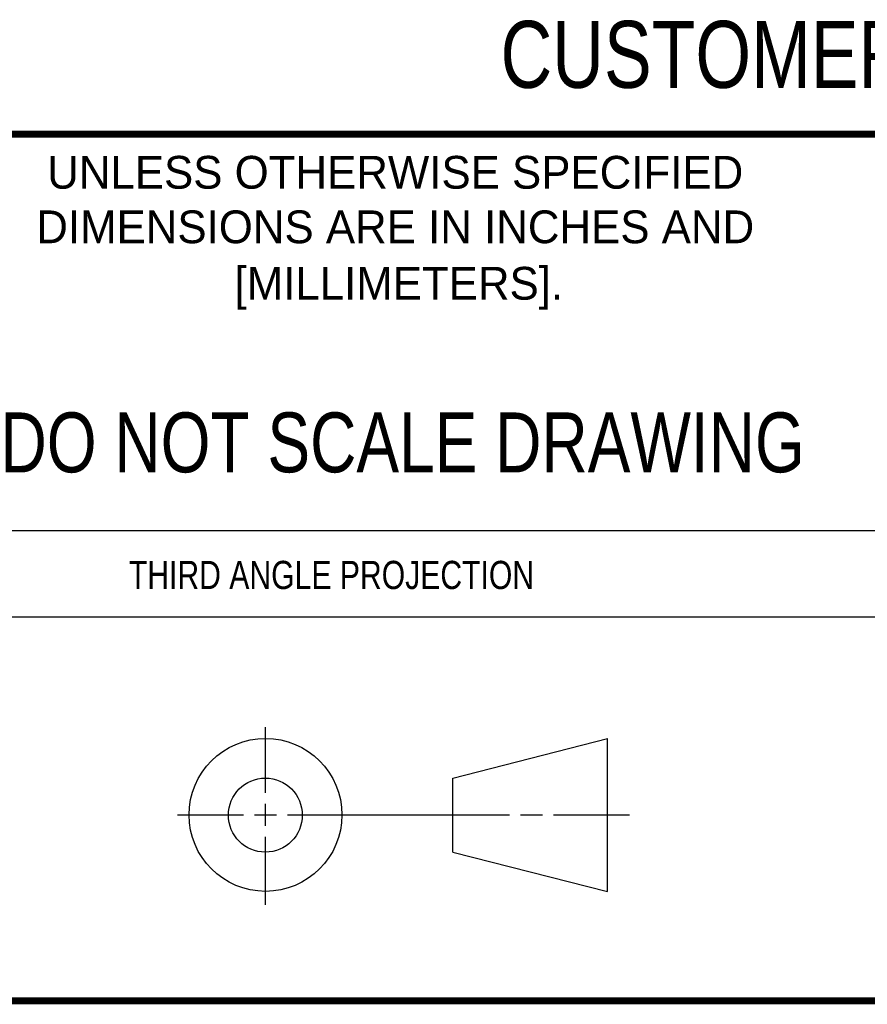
# Model space of a CAD drawing. Header units: inches. Extents: x 0 to 22, y 0 to 17.
# Tile 20 of 53: x 13.9 to 16.3, y 0.5 to 3.3. Entities that reach past the tile are written whole.
import ezdxf
from ezdxf.enums import TextEntityAlignment as Align

# ---------------------------------------------------------------- set-up
doc = ezdxf.new("R2010")
doc.units = ezdxf.units.IN
doc.header["$LTSCALE"] = 1.21
doc.header["$MEASUREMENT"] = 0
doc.layers.get('0').update_dxf_attribs({"linetype": 'CONTINUOUS'})
doc.styles.get("Standard").update_dxf_attribs({"font": 'txt', "width": 0.8})

msp = doc.modelspace()

# ---------------------------------------------------------------- linework, layer by layer
at = {"color": 2, "linetype": 'CONTINUOUS'}
for p, q in [((13.61, 1.835), (16.375, 1.835)), ((16.375, 1.5888), (13.61, 1.5888)), ((14.6059, 1.0901), (14.6059, 1.2769)), ((14.6059, 0.9964), (14.6059, 1.0589)), ((14.3557, 1.0276), (14.5434, 1.0276)), ((14.5747, 1.0276), (14.6372, 1.0276)), ((14.6684, 1.0276), (15.2987, 1.0276)), ((15.3299, 1.0276), (15.3924, 1.0276)), ((15.4237, 1.0276), (15.6394, 1.0276)), ((14.6059, 0.7723), (14.6059, 0.9651))]:
    msp.add_line(p, q, dxfattribs=at)
at = {"color": 7, "linetype": 'CONTINUOUS'}
for p, q in [((15.1374, 1.132), (15.5769, 1.2447)), ((15.5769, 0.8105), (15.5769, 1.2447)), ((15.1374, 0.9219), (15.1374, 1.132)), ((15.1374, 0.9219), (15.5769, 0.8105))]:
    msp.add_line(p, q, dxfattribs=at)
at = {"color": 7, "linetype": 'CONTINUOUS', "const_width": 0.02}
for points in [[(13.6, 2.9595), (21.5, 2.96)], [(0.5, 0.5), (21.5, 0.5)]]:
    msp.add_lwpolyline(points, dxfattribs=at)
at = {"color": 7, "linetype": 'CONTINUOUS'}
for centre, radius in [((14.6059, 1.0276), 0.2171), ((14.6054, 1.0269), 0.105)]:
    msp.add_circle(centre, radius, dxfattribs=at)

# ---------------------------------------------------------------- texts
at = {"color": 7, "linetype": 'CONTINUOUS', "width": 0.8}
for s, height, p in [('CUSTOMER DRAWING', 0.19, (16.3742, 3.0911)), ('DO NOT SCALE DRAWING', 0.17, (14.9953, 1.9998))]:
    msp.add_text(s, height=height, dxfattribs=at).set_placement(p, align=Align.CENTER)
at = {"color": 2, "linetype": 'CONTINUOUS'}
for s, p in [('UNLESS OTHERWISE SPECIFIED', (14.9742, 2.8049)), ('DIMENSIONS ARE IN INCHES AND', (14.9742, 2.6501)), ('[MILLIMETERS].', (14.9844, 2.4899))]:
    msp.add_text(s, height=0.093, dxfattribs=at).set_placement(p, align=Align.CENTER)
at = {"color": 2, "linetype": 'CONTINUOUS', "width": 0.8}
msp.add_text('THIRD ANGLE PROJECTION', height=0.08, dxfattribs=at).set_placement((14.2178, 1.6686))

doc.saveas('drawing.dxf')
